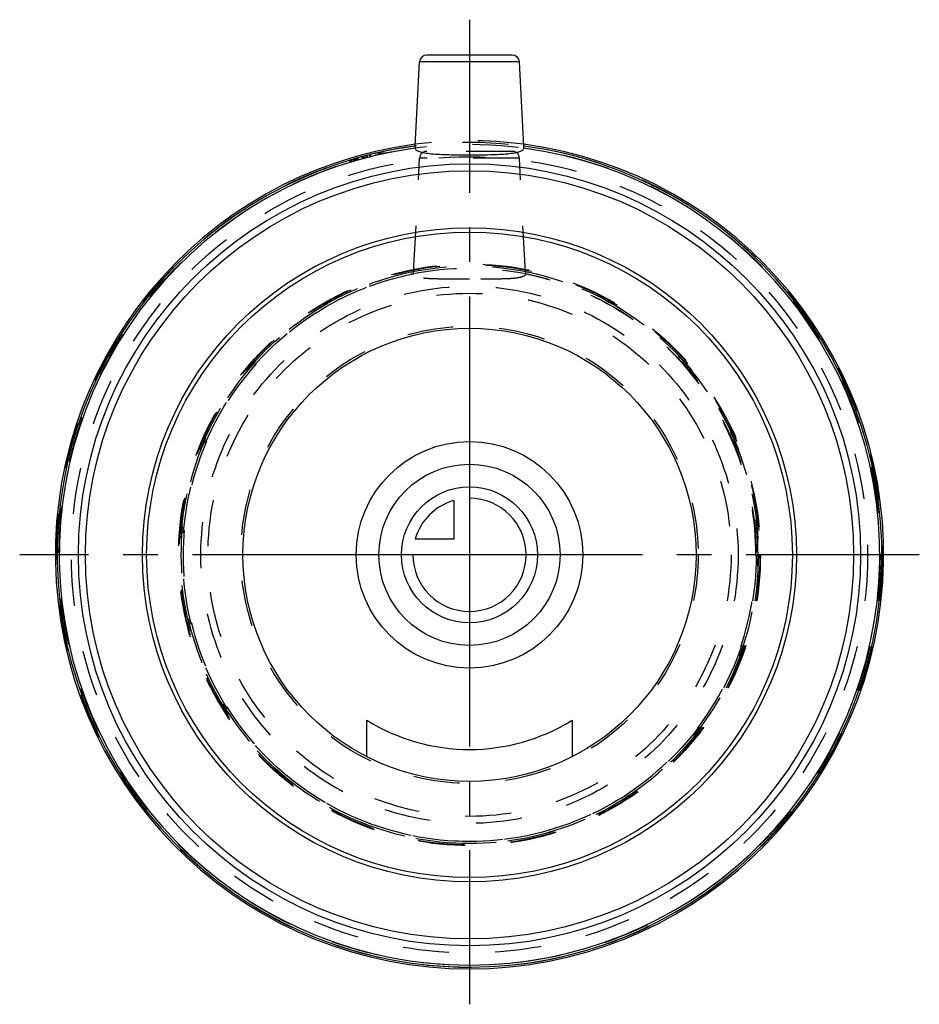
# Model space of a CAD drawing. Header units: millimetres. Extents: x 436 to 564, y 430 to 570.
import ezdxf

# ---------------------------------------------------------------- set-up
doc = ezdxf.new("R2010")
doc.units = ezdxf.units.MM
doc.header["$LTSCALE"] = 65.185185
doc.linetypes.add('CENTER', pattern=[0.6, 0.375, -0.075, 0.075, -0.075])
doc.linetypes.add('HIDDEN', pattern=[0.2, 0.1, -0.1])
for name, color, linetype in [('ACHSEN_S', 7, 'CONTINUOUS'), ('KOERPER', 7, 'CONTINUOUS'), ('KONST.EL_MIT_GEO', 7, 'CONTINUOUS'), ('KURVEN', 7, 'CONTINUOUS')]:
    doc.layers.add(name, color=color, linetype=linetype)

msp = doc.modelspace()

# ---------------------------------------------------------------- linework, layer by layer
at = {"layer": 'ACHSEN_S', "color": 2, "linetype": 'CENTER'}
for p, q in [((500, 569.55), (500, 430.45)), ((563.53, 493.95), (436.47, 493.95))]:
    msp.add_line(p, q, dxfattribs=at)
at = {"layer": 'KOERPER', "color": 7, "linetype": 'Continuous'}
for p, q in [((492.33, 551.69), (492.95, 563.6)), ((507.67, 551.69), (507.05, 563.6))]:
    msp.add_line(p, q, dxfattribs=at)
at = {"layer": 'KOERPER', "color": 8, "linetype": 'HIDDEN'}
for p, q in [((492.11, 533.93), (492.95, 550)), ((507.89, 533.93), (507.05, 550))]:
    msp.add_line(p, q, dxfattribs=at)
msp.add_circle((500, 493.95), 41, dxfattribs=at)
for radius, start, end in [(58.5, 82.4755, 97.5245), (40.75, 101.168, 78.832), (40.45, 101.2679, 78.7321)]:
    msp.add_arc((500, 493.95), radius, start, end, dxfattribs=at)
at = {"layer": 'KOERPER', "color": 7, "linetype": 'Continuous'}
for radius, start, end in [(58.5, 97.5245, 82.4755), (58.25, 97.5706, 82.4294), (57.95, 97.6211, 82.3789)]:
    msp.add_arc((500, 493.95), radius, start, end, dxfattribs=at)
for points, knots in [([(492.33, 551.69), (492.32, 551.63), (492.32, 551.53), (492.31, 551.43), (492.31, 551.39)], [0, 0, 0, 0, 0.646211, 1, 1, 1, 1]), ([(492.31, 551.39), (492.32, 551.34), (492.36, 551.24), (492.49, 551.11), (492.69, 551), (493.08, 550.85), (493.73, 550.72), (494.67, 550.6), (495.82, 550.52), (497.12, 550.48), (498.53, 550.45), (499.51, 550.45), (500, 550.45)], [0, 0, 0, 0, 0.018423, 0.040549, 0.068727, 0.10401, 0.196935, 0.318616, 0.465405, 0.63211, 0.812558, 1, 1, 1, 1]), ([(500, 550.45), (500.49, 550.45), (501.47, 550.45), (502.88, 550.48), (504.18, 550.52), (505.33, 550.6), (506.27, 550.72), (506.92, 550.85), (507.31, 551), (507.51, 551.11), (507.64, 551.24), (507.68, 551.34), (507.69, 551.39)], [0, 0, 0, 0, 0.187438, 0.367885, 0.534594, 0.681386, 0.803068, 0.895993, 0.931275, 0.959452, 0.981577, 1, 1, 1, 1]), ([(507.69, 551.39), (507.69, 551.43), (507.68, 551.53), (507.68, 551.63), (507.67, 551.69)], [0, 0, 0, 0, 0.35378, 1, 1, 1, 1])]:
    msp.add_open_spline(points, degree=3, knots=knots, dxfattribs=at)
at = {"layer": 'KOERPER', "color": 8, "linetype": 'HIDDEN'}
for points, knots in [([(492.1, 533.62), (492.09, 533.66), (492.1, 533.76), (492.1, 533.86), (492.11, 533.93)], [0, 0, 0, 0, 0.355661, 1, 1, 1, 1]), ([(500, 532.91), (499.49, 532.91), (498.49, 532.9), (497.05, 532.9), (495.71, 532.91), (494.53, 532.94), (493.67, 533), (493.09, 533.08), (492.75, 533.15), (492.48, 533.24), (492.28, 533.34), (492.14, 533.47), (492.1, 533.57), (492.1, 533.62)], [0, 0, 0, 0, 0.187925, 0.36888, 0.536107, 0.683327, 0.805139, 0.855227, 0.897698, 0.932525, 0.960141, 0.981749, 1, 1, 1, 1]), ([(507.9, 533.62), (507.9, 533.57), (507.86, 533.47), (507.72, 533.34), (507.52, 533.24), (507.25, 533.15), (506.91, 533.08), (506.33, 533), (505.47, 532.94), (504.29, 532.91), (502.95, 532.9), (501.51, 532.9), (500.51, 532.91), (500, 532.91)], [0, 0, 0, 0, 0.018251, 0.03986, 0.067477, 0.102305, 0.144776, 0.194865, 0.316675, 0.463891, 0.631113, 0.81207, 1, 1, 1, 1]), ([(507.89, 533.93), (507.9, 533.86), (507.9, 533.76), (507.91, 533.66), (507.9, 533.62)], [0, 0, 0, 0, 0.644317, 1, 1, 1, 1])]:
    msp.add_open_spline(points, degree=3, knots=knots, dxfattribs=at)
at = {"layer": 'KONST.EL_MIT_GEO', "color": 7, "linetype": 'Continuous'}
for p, q in [((507.05, 563.6), (492.95, 563.6)), ((506.05, 564.55), (493.95, 564.55)), ((485.5, 465.42), (485.5, 470.58)), ((514.5, 470.58), (514.5, 465.42))]:
    msp.add_line(p, q, dxfattribs=at)
at = {"layer": 'KONST.EL_MIT_GEO', "color": 8, "linetype": 'HIDDEN'}
for p, q in [((487.39, 550.56), (487.33, 550.86)), ((487.43, 550.57), (487.36, 550.86)), ((487.61, 550.61), (487.55, 550.9)), ((487.62, 550.61), (487.56, 550.91)), ((487.68, 550.63), (487.62, 550.92)), ((487.94, 550.68), (487.88, 550.98)), ((506.05, 550.95), (493.95, 550.95)), ((483.1, 549.43), (483.03, 549.73)), ((483.22, 549.47), (483.16, 549.77)), ((483.35, 549.51), (483.29, 549.8)), ((483.37, 549.52), (483.31, 549.81)), ((483.42, 549.53), (483.36, 549.82)), ((483.64, 549.59), (483.58, 549.89)), ((483.82, 549.65), (483.76, 549.94)), ((483.91, 549.67), (483.85, 549.97)), ((483.94, 549.68), (483.88, 549.98)), ((484.11, 549.73), (484.05, 550.02)), ((484.18, 549.75), (484.12, 550.05)), ((484.2, 549.76), (484.14, 550.05)), ((484.34, 549.8), (484.28, 550.09)), ((484.38, 549.81), (484.32, 550.1)), ((484.91, 549.95), (484.85, 550.25)), ((484.96, 549.97), (484.9, 550.26)), ((485, 549.98), (484.93, 550.27)), ((485.19, 550.03), (485.13, 550.32)), ((485.46, 550.1), (485.4, 550.39)), ((485.56, 550.12), (485.5, 550.42)), ((485.6, 550.13), (485.54, 550.43)), ((485.94, 550.22), (485.88, 550.51)), ((486.05, 550.25), (485.99, 550.54)), ((486.07, 550.25), (486.01, 550.55)), ((486.84, 550.44), (486.77, 550.73)), ((487.15, 550.51), (487.09, 550.8)), ((487.17, 550.51), (487.1, 550.81)), ((487.3, 550.54), (487.23, 550.84)), ((507.05, 550), (492.95, 550))]:
    msp.add_line(p, q, dxfattribs=at)
for radius in [58.3, 58, 56.24, 41.09, 40.8, 40.5, 37.94, 36.95, 32.3]:
    msp.add_circle((500, 493.95), radius, dxfattribs=at)
at = {"layer": 'KONST.EL_MIT_GEO', "color": 7, "linetype": 'Continuous'}
for radius in [55.24, 54.26, 46.2, 45.6, 32]:
    msp.add_circle((500, 493.95), radius, dxfattribs=at)
for centre, radius, start, end in [((493.95, 563.55), 1, 90, 177), ((506.05, 563.55), 1, 3, 90), ((500, 493.95), 27.5, 238.1786, 301.8214)]:
    msp.add_arc(centre, radius, start, end, dxfattribs=at)
at = {"layer": 'KONST.EL_MIT_GEO', "color": 8, "linetype": 'HIDDEN'}
for centre, start, end in [((493.95, 549.95), 90, 177), ((506.05, 549.95), 3, 90)]:
    msp.add_arc(centre, 1, start, end, dxfattribs=at)
at = {"layer": 'KURVEN', "color": 40, "linetype": 'Continuous'}
for p, q in [((500, 509.95), (500, 477.95)), ((497.8, 501.64), (497.8, 496.15)), ((497.8, 496.15), (492.31, 496.15)), ((516, 493.95), (484, 493.95))]:
    msp.add_line(p, q, dxfattribs=at)
for radius in [16, 12.8, 9.6]:
    msp.add_circle((500, 493.95), radius, dxfattribs=at)
for start, end in [(180, 90), (105.962, 164.038)]:
    msp.add_arc((500, 493.95), 8, start, end, dxfattribs=at)

doc.saveas('drawing.dxf')
